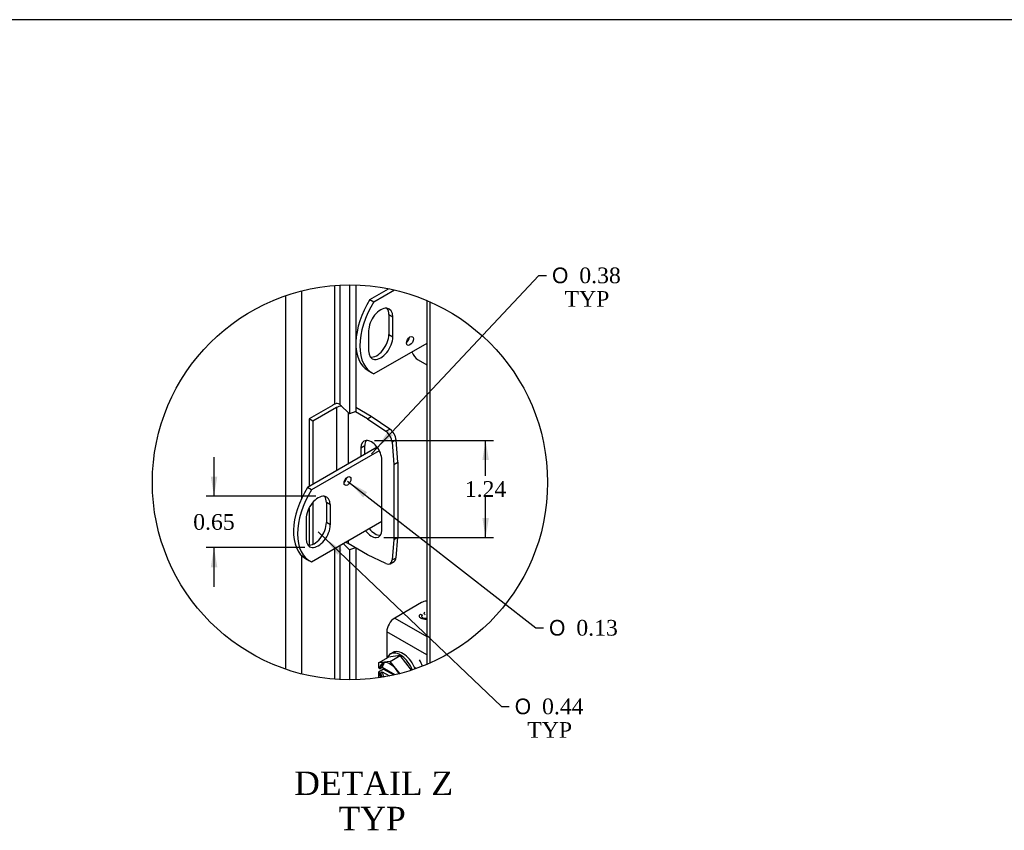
# Model space of a CAD drawing. Header units: inches. Extents: x 2 to 538, y -2 to 358.
# Tile 38 of 43: x 287 to 412, y 255 to 358. Entities that reach past the tile are written whole.
import ezdxf
from ezdxf.enums import TextEntityAlignment as Align
from ezdxf.lldxf.tags import DXFTag

# ---------------------------------------------------------------- set-up
doc = ezdxf.new("R2010")
doc.units = ezdxf.units.IN
doc.header["$MEASUREMENT"] = 0
for name, color, linetype in [('COM40153-2', 7, 'Continuous'), ('COM51496-2', 7, 'Continuous'), ('COM51497', 7, 'Continuous'), ('COM55595-3', 7, 'Continuous'), ('COM55597-3', 7, 'Continuous'), ('COM55730', 7, 'Continuous'), ('Default', 7, 'Continuous'), ('SCC19011', 7, 'Continuous'), ('SPR20280', 7, 'Continuous'), ('WAF25367', 7, 'Continuous')]:
    doc.layers.add(name, color=color, linetype=linetype)
doc.styles.add('SEACAD_Solid_Edge_ANSI1_Symbols', font='txt')
doc.styles.add('SEACAD_Times_New_Roman', font='times.ttf')
tags = doc.linetypes.add('CENTER2', pattern=[1.125, 0.75, -0.125, 0.125, -0.125]).pattern_tags.tags
tags[10:11] = [DXFTag(74, 4), DXFTag(75, 0), DXFTag(340, '0'), DXFTag(46, 0.0), DXFTag(50, 0.0), DXFTag(44, 0.0), DXFTag(45, 0.0)]
tags[8:9] = [DXFTag(74, 4), DXFTag(75, 0), DXFTag(340, '0'), DXFTag(46, 0.0), DXFTag(50, 0.0), DXFTag(44, 0.0), DXFTag(45, 0.0)]
tags[6:7] = [DXFTag(74, 4), DXFTag(75, 0), DXFTag(340, '0'), DXFTag(46, 0.0), DXFTag(50, 0.0), DXFTag(44, 0.0), DXFTag(45, 0.0)]
tags[4:5] = [DXFTag(74, 4), DXFTag(75, 0), DXFTag(340, '0'), DXFTag(46, 0.0), DXFTag(50, 0.0), DXFTag(44, 0.0), DXFTag(45, 0.0)]
doc.dimstyles.new('HAMMOND_(STH_-_540x360)', dxfattribs={"dimtxt": 2, "dimasz": 2.5, "dimexe": 1, "dimexo": 1, "dimgap": 0.5, "dimtad": 0, "dimtih": 1, "dimtoh": 1, "dimzin": 0, "dimdsep": 46, "dimtxsty": 'SEACAD_Times_New_Roman', "dimblk1": '_SE_FILLED', "dimblk2": '_SE_FILLED', "dimsah": 1, "dimcen": 1, "dimadec": 0, "dimazin": 0, "dimtfac": 0.8, "dimtofl": 0, "dimtmove": 0, "dimatfit": 3, "dimfxl": 0, "dimtolj": 1, "dimtzin": 0, "dimarcsym": 0})

# ---------------------------------------------------------------- blocks, each defined once
blk = doc.blocks.new('SE10')
at = {"layer": 'COM40153-2', "color": 7, "linetype": 'Continuous'}
for p, q in [((326.68, 308.89), (323.68, 307.16)), ((327.18, 308.61), (324.17, 306.87)), ((327.18, 308.61), (327.18, 300.54)), ((328.66, 307.98), (328.66, 301.4)), ((331.12, 307.19), (329.59, 308.07)), ((331.62, 307.47), (329.65, 308.61)), ((323.68, 307.16), (323.68, 298.52)), ((324.17, 306.87), (323.68, 307.16)), ((324.17, 306.87), (324.17, 298.81)), ((331.12, 307.19), (331.62, 307.47)), ((331.12, 307.19), (333.49, 305.58)), ((333.98, 305.87), (331.62, 307.47)), ((333.49, 305.58), (333.98, 305.87)), ((330.3, 303.48), (330.79, 303.76)), ((330.79, 302.63), (330.79, 303.76)), ((334.78, 304.48), (334.29, 304.19)), ((334.29, 304.19), (334.5, 301.34)), ((334.99, 301.63), (334.78, 304.48)), ((330.3, 303.48), (330.3, 302.35)), ((332.95, 292.97), (332.95, 301.95)), ((334.5, 301.34), (334.99, 301.63)), ((334.5, 301.34), (334.5, 291.78)), ((334.99, 301.63), (334.99, 292.07)), ((324.17, 296.51), (324.17, 291.17)), ((323.68, 295.78), (323.68, 291.04)), ((328.66, 291.63), (328.66, 291.26)), ((331.12, 289.84), (328.66, 291.26)), ((334.5, 291.78), (334.29, 289.17)), ((334.5, 291.78), (334.99, 292.07)), ((334.78, 289.46), (334.99, 292.07)), ((333.49, 288.71), (331.12, 289.84)), ((334.03, 288.69), (334.53, 288.97)), ((334.29, 289.17), (334.78, 289.46))]:
    blk.add_line(p, q, dxfattribs=at)
for centre, major_axis, start_param, end_param in [((327.92, 308.18), (-1.75, 0), 5.101689, 5.497787), ((327.92, 308.18), (-1.05, 0), 4.773617, 5.497787), ((333.41, 304.61), (0.62, -1.08), 0.872665, 2.268928), ((333.9, 304.9), (-0.62, 1.08), 4.014257, 5.410521), ((331.63, 302.71), (0.94, -1.62), 0.785398, 3.926991), ((332.12, 303), (0.94, -1.62), 3.408746, 3.926991), ((331.63, 293.73), (-0.94, 1.62), 1.752517, 3.926991), ((332.12, 294.02), (-0.94, 1.62), 1.752517, 2.87444), ((327.92, 290.83), (1.05, 0), 0.785398, 1.234419), ((333.41, 289.77), (-0.62, 1.08), 2.443461, 3.839724), ((333.9, 290.06), (-0.63, 1.08), 3.141593, 3.839724)]:
    blk.add_ellipse(centre, major_axis=major_axis, ratio=0.57735, start_param=start_param, end_param=end_param, dxfattribs=at)
at = {"layer": 'COM51496-2', "color": 7, "linetype": 'Continuous'}
blk.add_line((337.59, 314.68), (338.68, 314.05), dxfattribs=at)
blk.add_ellipse((337.59, 315.7), major_axis=(-0.63, 1.08), ratio=0.57735, start_param=1.242019, end_param=2.356194, dxfattribs=at)
at = {"layer": 'COM51497', "color": 7, "linetype": 'Continuous'}
for p, q in [((338.02, 283.73), (334.61, 281.76)), ((334.61, 281.76), (338.68, 279.41)), ((337.91, 282.25), (338.13, 282.14)), ((337.91, 282.24), (337.91, 282.25)), ((337.91, 282.24), (338.13, 282.13)), ((333.6, 280.01), (333.6, 276.65)), ((338.68, 277.07), (333.6, 280.01)), ((337.37, 275.34), (337.1, 275.49))]:
    blk.add_line(p, q, dxfattribs=at)
for centre, major_axis, start_param, end_param in [((338.9, 283.22), (1.25, 0), 1.749844, 2.356194), ((334.61, 280.59), (-0.71, -1.24), 3.926991, 5.497787)]:
    blk.add_ellipse(centre, major_axis=major_axis, ratio=0.57735, start_param=start_param, end_param=end_param, dxfattribs=at)
for points, knots in [([(338.47, 282.15), (338.4, 282.22), (338.37, 282.29), (338.37, 282.38), (338.37, 282.45), (338.4, 282.51), (338.46, 282.57)], [0.1123601, 0.1123601, 0.1123601, 0.1123601, 0.1674673, 0.1674673, 0.1674673, 0.2155514, 0.2155514, 0.2155514, 0.2155514]), ([(338.69, 281.59), (338.66, 281.59), (338.63, 281.58), (338.6, 281.58), (338.36, 281.57), (338.15, 281.61), (337.83, 281.8), (337.76, 281.88), (337.75, 281.98), (337.74, 282.07), (337.79, 282.16), (337.91, 282.25)], [0.7615006, 0.7615006, 0.7615006, 0.7615006, 0.7740136, 0.7740136, 0.7740136, 0.8654722, 0.8654722, 0.932923, 0.932923, 0.932923, 1, 1, 1, 1]), ([(338.13, 282.14), (338.07, 282.08), (338.04, 282.03), (338.03, 281.99), (338.03, 281.92), (338.07, 281.86), (338.22, 281.77), (338.3, 281.75), (338.39, 281.74), (338.48, 281.73), (338.58, 281.74), (338.68, 281.76)], [0, 0, 0, 0, 0.1536487, 0.1536487, 0.1536487, 0.336794, 0.336794, 0.4828153, 0.4828153, 0.4828153, 0.6476603, 0.6476603, 0.6476603, 0.6476603]), ([(338.13, 282.13), (338.07, 282.07), (338.04, 282.02), (338.03, 281.98), (338.03, 281.91), (338.07, 281.85), (338.22, 281.76), (338.3, 281.74), (338.39, 281.73), (338.48, 281.72), (338.58, 281.73), (338.68, 281.75)], [0, 0, 0, 0, 0.1536487, 0.1536487, 0.1536487, 0.336794, 0.336794, 0.4828153, 0.4828153, 0.4828153, 0.6476603, 0.6476603, 0.6476603, 0.6476603])]:
    blk.add_open_spline(points, degree=3, knots=knots, dxfattribs=at)
at = {"layer": 'COM55595-3', "color": 7, "linetype": 'Continuous'}
for p, q in [((338.68, 322.27), (338.68, 275.85)), ((339.1, 322.09), (339.1, 276.03))]:
    blk.add_line(p, q, dxfattribs=at)
at = {"layer": 'COM55597-3', "color": 7, "linetype": 'Continuous'}
for p, q in [((326.91, 324.17), (326.91, 309)), ((327.66, 308.97), (327.66, 324.22)), ((328.83, 324.25), (328.83, 307.81)), ((329.65, 324.24), (329.65, 308.09)), ((320.72, 275.23), (320.72, 322.89)), ((322.74, 323.49), (322.74, 297.05)), ((327.13, 309.08), (327.13, 309.1)), ((328.83, 307.81), (327.66, 308.97)), ((329.65, 308.09), (328.83, 307.81)), ((328.02, 291.26), (328.83, 290.45)), ((326.91, 290.62), (326.91, 273.95)), ((327.66, 273.9), (327.66, 291.05)), ((329.6, 290.71), (328.83, 290.45)), ((328.83, 290.45), (328.83, 273.87)), ((329.65, 290.69), (329.65, 273.88)), ((322.74, 289.73), (322.74, 274.63))]:
    blk.add_line(p, q, dxfattribs=at)
blk.add_ellipse((327.25, 308.84), major_axis=(-0.48, 0), ratio=0.57735, start_param=3.665191, end_param=4.958256, dxfattribs=at)
at = {"layer": 'COM55730', "color": 7, "linetype": 'Continuous'}
for p, q in [((331.45, 322.4), (333.82, 323.77)), ((331.96, 322.1), (334.56, 323.61)), ((331.45, 322.4), (331.96, 322.1)), ((333.85, 320.47), (334.36, 320.17)), ((333.85, 320.47), (333.85, 317.91)), ((334.36, 317.62), (334.36, 320.17)), ((331.27, 318.39), (331.27, 315.83)), ((333.85, 317.91), (334.36, 317.62)), ((338.68, 316.8), (331.96, 312.92)), ((331.21, 313.33), (331.72, 313.04)), ((332.37, 303.54), (323.49, 298.42)), ((332.64, 303.11), (324, 298.12)), ((324, 298.12), (323.49, 298.42)), ((326.4, 296.19), (325.89, 296.49)), ((325.89, 296.49), (325.89, 293.93)), ((326.4, 293.64), (326.4, 296.19)), ((323.31, 294.41), (323.31, 291.85)), ((324, 288.94), (332.95, 294.1)), ((326.4, 293.64), (325.89, 293.93)), ((323.25, 289.35), (323.76, 289.06))]:
    blk.add_line(p, q, dxfattribs=at)
for centre, major_axis, start_param, end_param in [((334.96, 319.83), (3.75, 6.5), 1.508132, 3.141593), ((335.47, 319.53), (3.75, 6.5), 1.508132, 3.204257), ((332.82, 319.28), (-1.09, -1.89), 2.356194, 5.497787), ((332.31, 319.57), (-1.09, -1.89), 2.356194, 2.906699), ((332.82, 316.73), (1.09, 1.89), 2.356194, 5.497787), ((332.31, 317.02), (1.09, 1.89), 3.376486, 5.497787), ((336.04, 317.39), (-0.312, -0.541), 0.952017, 2.189576), ((328.08, 299.53), (0.313, 0.541), 4.093609, 5.331168), ((327, 295.85), (3.75, 6.5), 1.508132, 3.141593), ((327.51, 295.55), (3.75, 6.5), 1.508132, 3.204257), ((324.85, 295.3), (-1.09, -1.89), 2.356194, 5.497787), ((324.35, 295.59), (-1.09, -1.89), 2.356194, 2.906699), ((324.35, 293.04), (1.09, 1.89), 3.376486, 5.497787), ((324.85, 292.75), (1.09, 1.89), 2.356194, 5.497787)]:
    blk.add_ellipse(centre, major_axis=major_axis, ratio=0.57735, start_param=start_param, end_param=end_param, dxfattribs=at)
for centre in [(336.55, 317.1), (328.59, 299.24)]:
    blk.add_ellipse(centre, major_axis=(0.313, 0.541), ratio=0.57735, dxfattribs=at)
at = {"layer": 'SCC19011', "color": 7, "linetype": 'Continuous'}
for p, q in [((332.52, 276.03), (333.8, 276.77)), ((334.04, 276.23), (332.52, 276.03)), ((335.32, 276.97), (333.8, 276.77)), ((334.04, 276.23), (335.32, 276.97)), ((335.25, 274.68), (334.04, 276.23)), ((336.76, 275.13), (335.32, 276.97)), ((332.52, 276.03), (332.52, 275.42)), ((332.67, 275.34), (332.52, 275.42)), ((333.19, 275.25), (332.52, 274.87)), ((333.02, 275.46), (332.81, 275.34)), ((332.81, 274.78), (333.02, 274.91)), ((334.63, 274.53), (333.02, 275.46)), ((333.02, 274.91), (333.93, 274.38)), ((333.19, 275.36), (333.19, 275.25)), ((333.19, 275.25), (334.5, 274.5)), ((332.52, 274.87), (332.52, 274.26)), ((332.52, 274.87), (332.67, 274.78)), ((332.52, 274.26), (332.61, 274.14))]:
    blk.add_line(p, q, dxfattribs=at)
for centre, start, end in [((332.74, 275.48), 242.8525, 296.623), ((332.74, 274.92), 242.8527, 296.6228)]:
    blk.add_arc(centre, 0.158, start, end, dxfattribs=at)
for centre, major_axis, start_param, end_param in [((334.04, 274.27), (0.99, -1.71), 1.464069, 3.753977), ((334.11, 274.31), (0.94, -1.62), 3.141593, 3.744649), ((334.32, 274.43), (0.94, -1.62), 3.254972, 3.744649), ((334.32, 274.43), (-0.94, 1.62), 0.96774, 1.359742), ((334.04, 274.27), (-0.99, 1.71), 0.958412, 1.298862), ((334.11, 274.31), (-0.94, 1.62), 0.96774, 1.312152)]:
    blk.add_ellipse(centre, major_axis=major_axis, ratio=0.57735, start_param=start_param, end_param=end_param, dxfattribs=at)
at = {"layer": 'SPR20280', "color": 7, "linetype": 'Continuous'}
blk.add_open_spline([(338.15, 275.63), (338.06, 275.89), (337.93, 276.14), (337.78, 276.43)], degree=3, dxfattribs=at)
at = {"layer": 'WAF25367', "color": 7, "linetype": 'Continuous'}
blk.add_line((334.39, 277.35), (334.07, 277.17), dxfattribs=at)
for centre, start_param, end_param in [((335.32, 275.01), 4.456404, 6.283185), ((335.64, 275.19), 4.427135, 6.283185), ((335.32, 275.01), 0, 0.412589)]:
    blk.add_ellipse(centre, major_axis=(-1.25, 2.17), ratio=0.57735, start_param=start_param, end_param=end_param, dxfattribs=at)
blk = doc.blocks.new('DMBLK3159')
at = {"layer": 'Default', "linetype": 'Continuous'}
for points in [[(346.61, 301.92), (346.19, 304.42), (345.78, 301.92)], [(346.61, 294.52), (345.78, 294.52), (346.19, 292.02)]]:
    blk.add_hatch(color=7, dxfattribs=at).paths.add_polyline_path(points)
at = {"layer": 'Default', "color": 7, "linetype": 'Continuous'}
for p, q in [((332.03, 304.42), (347.19, 304.42)), ((346.19, 299.92), (346.19, 304.42)), ((346.19, 292.02), (346.19, 297.22)), ((333.22, 292.02), (347.19, 292.02))]:
    blk.add_line(p, q, dxfattribs=at)
at = {"layer": 'Default', "color": 7, "linetype": 'Continuous', "style": 'SEACAD_Times_New_Roman'}
blk.add_text('1.24', height=2, dxfattribs=at).set_placement((343.54, 299.22), align=Align.TOP_LEFT)
blk = doc.blocks.new('_SE_FILLED')
at = {"color": 0}
blk.add_line((0, 0), (-1, 0), dxfattribs=at)
blk.add_solid([(0, 0), (-1, -0.1665), (-1, 0.1665), (0, 0)], dxfattribs=at)
blk = doc.blocks.new('DMBLK3160')
at = {"layer": 'Default', "linetype": 'Continuous'}
blk.add_hatch(color=7, dxfattribs=at).paths.add_polyline_path([(333.79, 305.63), (332.39, 303.52), (334.4, 305.06)])
at = {"layer": 'Default', "color": 7, "linetype": 'Continuous'}
for p, q in [((331.63, 302.71), (352.96, 325.47)), ((352.96, 325.47), (353.96, 325.47))]:
    blk.add_line(p, q, dxfattribs=at)
for s, style, p in [('O', 'SEACAD_Solid_Edge_ANSI1_Symbols', (354.66, 326.47)), ('0.38', 'SEACAD_Times_New_Roman', (358.14, 326.47)), ('TYP', 'SEACAD_Times_New_Roman', (356.26, 323.47))]:
    blk.add_text(s, height=2, dxfattribs=dict(at, style=style)).set_placement(p, align=Align.TOP_LEFT)
blk = doc.blocks.new('DMBLK3161')
at = {"layer": 'Default', "linetype": 'Continuous'}
for points in [[(311.16, 299.8), (311.57, 297.3), (311.99, 299.8)], [(311.16, 288.25), (311.99, 288.25), (311.57, 290.75)]]:
    blk.add_hatch(color=7, dxfattribs=at).paths.add_polyline_path(points)
at = {"layer": 'Default', "color": 7, "linetype": 'Continuous'}
for p, q in [((311.57, 297.3), (311.57, 302.3)), ((324.55, 297.3), (310.57, 297.3)), ((323.16, 290.75), (310.57, 290.75)), ((311.57, 285.75), (311.57, 290.75))]:
    blk.add_line(p, q, dxfattribs=at)
at = {"layer": 'Default', "color": 7, "linetype": 'Continuous', "style": 'SEACAD_Times_New_Roman'}
blk.add_text('0.65', height=2, dxfattribs=at).set_placement((308.92, 295.02), align=Align.TOP_LEFT)
blk = doc.blocks.new('DMBLK3162')
at = {"layer": 'Default', "linetype": 'Continuous'}
blk.add_hatch(color=7, dxfattribs=at).paths.add_polyline_path([(327.88, 290.44), (325.79, 291.86), (327.31, 289.83)])
at = {"layer": 'Default', "color": 7, "linetype": 'Continuous'}
for p, q in [((324.85, 292.75), (348.21, 270.49)), ((348.21, 270.49), (349.21, 270.49))]:
    blk.add_line(p, q, dxfattribs=at)
for s, style, p in [('O', 'SEACAD_Solid_Edge_ANSI1_Symbols', (349.91, 271.49)), ('0.44', 'SEACAD_Times_New_Roman', (353.39, 271.49)), ('TYP', 'SEACAD_Times_New_Roman', (351.51, 268.49))]:
    blk.add_text(s, height=2, dxfattribs=dict(at, style=style)).set_placement(p, align=Align.TOP_LEFT)
blk = doc.blocks.new('DMBLK3163')
at = {"layer": 'Default', "linetype": 'Continuous'}
blk.add_hatch(color=7, dxfattribs=at).paths.add_polyline_path([(331.1, 297.81), (328.87, 299.02), (330.59, 297.15)])
at = {"layer": 'Default', "color": 7, "linetype": 'Continuous'}
for p, q in [((328.59, 299.24), (352.58, 280.52)), ((352.58, 280.52), (353.58, 280.52))]:
    blk.add_line(p, q, dxfattribs=at)
for s, style, p in [('O', 'SEACAD_Solid_Edge_ANSI1_Symbols', (354.28, 281.52)), ('0.13', 'SEACAD_Times_New_Roman', (357.76, 281.52))]:
    blk.add_text(s, height=2, dxfattribs=dict(at, style=style)).set_placement(p, align=Align.TOP_LEFT)
blk = doc.blocks.new('BORDER')
at = {"layer": 'Default', "color": 7, "linetype": 'Continuous'}
blk.add_line((0, 27.86), (-41.86, 27.86), dxfattribs=at)

msp = doc.modelspace()

# ---------------------------------------------------------------- linework, layer by layer
at = {"color": 7, "linetype": 'CENTER2'}
msp.add_circle((328.901, 299.06), 25.191, dxfattribs=at)

# ---------------------------------------------------------------- block references
at = {"layer": 'Default', "color": 7, "xscale": 12.8, "yscale": 12.8, "zscale": 12.8}
msp.add_blockref('BORDER', (537.834, 1.476), dxfattribs=at)
at = {"layer": 'Default'}
msp.add_blockref('SE10', (0, 0), dxfattribs=at)

# ---------------------------------------------------------------- texts
at = {"layer": 'Default', "color": 7, "linetype": 'Continuous', "style": 'SEACAD_Times_New_Roman'}
for s, p in [('DETAIL Z', (321.797, 262.184)), ('TYP', (327.449, 257.684))]:
    msp.add_text(s, height=3, dxfattribs=at).set_placement(p, align=Align.TOP_LEFT)

# ---------------------------------------------------------------- dimensions: what is measured, and where the dimension line sits
at = {"layer": 'Default', "color": 7, "linetype": 'Continuous'}
for center, mpoint, text, picture, middle in [((331.625, 302.712), (332.397, 303.512), '\\A1;<>\\PTYP', 'DMBLK3160', (353.962, 325.47)), ((327.969, 299.598), (328.875, 299.017), '\\A1;<>', 'DMBLK3163', (353.579, 280.515)), ((324.855, 292.747), (325.795, 291.872), '\\A1;<>\\PTYP', 'DMBLK3162', (349.213, 270.49))]:
    dim = msp.add_radius_dim(center=center, mpoint=mpoint, text=text, dimstyle='HAMMOND_(STH_-_540x360)', override={"dimlfac": 0.1}, dxfattribs=at)
    dim.commit()
    dim.dimension.update_dxf_attribs({"geometry": picture, "text_midpoint": middle, "dimtype": 164})
for base, p1, p2, picture, middle in [((346.192, 304.424), (332.218, 292.019), (331.032, 304.424), 'DMBLK3159', (346.192, 298.221)), ((311.575, 297.296), (324.163, 290.75), (325.547, 297.296), 'DMBLK3161', (311.575, 294.023))]:
    dim = msp.add_linear_dim(base=base, p1=p1, p2=p2, angle=90, text='\\A1;<>', dimstyle='HAMMOND_(STH_-_540x360)', override={"dimlfac": 0.1}, dxfattribs=at)
    dim.commit()
    dim.dimension.update_dxf_attribs({"geometry": picture, "text_midpoint": middle, "dimtype": 160})

doc.saveas('drawing.dxf')
